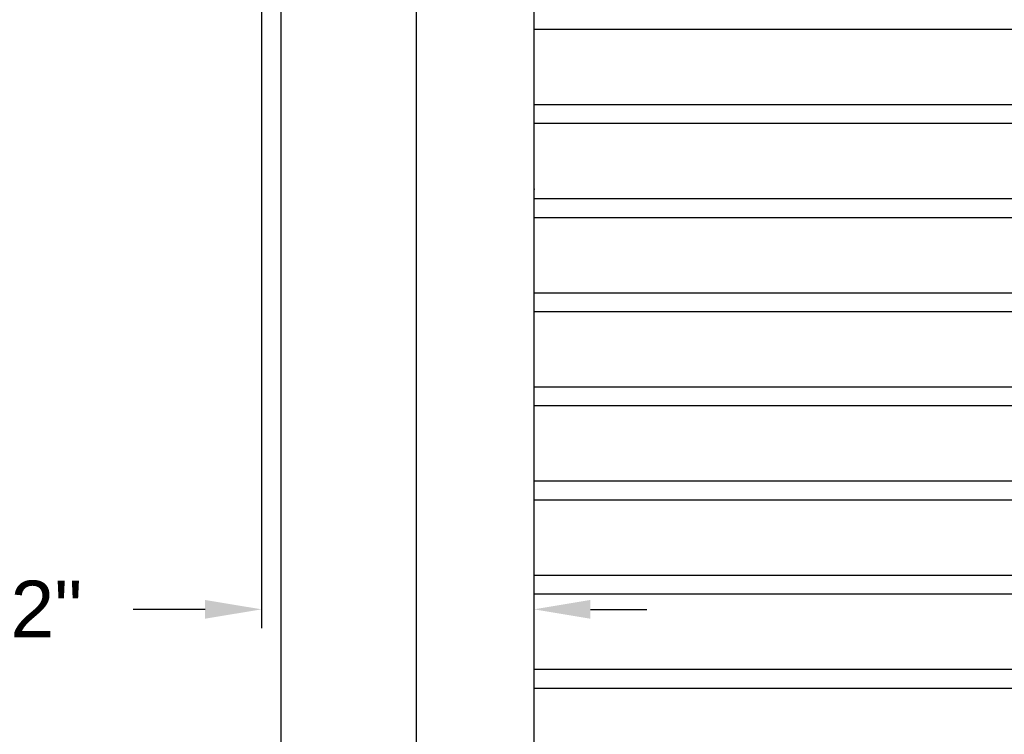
# Model space of a CAD drawing. Header units: inches. Extents: x 169.6 to 213.8, y 195 to 266.5.
# Tile 4 of 50: x 176.2 to 177.8, y 203.1 to 204.3. Entities that reach past the tile are written whole.
import ezdxf

# ---------------------------------------------------------------- set-up
doc = ezdxf.new("R2010")
doc.units = ezdxf.units.IN
doc.header["$LTSCALE"] = 0.25
doc.header["$MEASUREMENT"] = 0
doc.layers.add('ANNOTATIONS', color=1, linetype='Continuous')
doc.layers.add('RHX LH F.O.H.', color=7, linetype='Continuous')
doc.styles.add('ARIAL', font='arial.ttf', dxfattribs={"height": 0.09375})
doc.dimstyles.new('STANDARD$0', dxfattribs={"dimtxt": 0.09375, "dimasz": 0.09375, "dimexe": 0.03125, "dimexo": 0.046875, "dimgap": 0.09, "dimtad": 0, "dimtih": 1, "dimtoh": 1, "dimdec": 4, "dimzin": 0, "dimdsep": 46, "dimtxsty": 'ARIAL', "dimcen": 0.09, "dimadec": 0, "dimazin": 0, "dimtfac": 1, "dimtdec": 4, "dimtofl": 0, "dimtmove": 0, "dimatfit": 1, "dimfxl": 1, "dimtolj": 1, "dimtzin": 0, "dimarcsym": 0})

# ---------------------------------------------------------------- blocks, each defined once
blk = doc.blocks.new('*D20')
at = {"layer": 'ANNOTATIONS', "color": 0, "lineweight": -2, "transparency": 16777216}
for p, q in [((176.5724, 204.837), (176.5724, 203.2433)), ((177.0248, 203.8411), (177.0248, 203.2433)), ((176.4787, 203.2746), (176.3591, 203.2746)), ((177.1186, 203.2746), (177.2123, 203.2746))]:
    blk.add_line(p, q, dxfattribs=at)
at = {"layer": 'ANNOTATIONS', "color": 0, "transparency": 16777216}
for points in [[(176.4787, 203.2902), (176.4787, 203.259), (176.5724, 203.2746)], [(177.1186, 203.2902), (177.1186, 203.259), (177.0248, 203.2746)]]:
    blk.add_solid(points, dxfattribs=at)
at = {"layer": 'defpoints', "color": 0, "transparency": 16777216}
for p in [(176.5724, 204.8838), (177.0248, 203.888), (176.5724, 203.2746)]:
    blk.add_point(p, dxfattribs=at)
at = {"layer": 'ANNOTATIONS', "color": 0, "transparency": 16777216, "insert": (176.106, 203.2746), "char_height": 0.09375, "attachment_point": 5, "style": 'ARIAL'}
blk.add_mtext('\\A1;5 1/2"', dxfattribs=at)

msp = doc.modelspace()

# ---------------------------------------------------------------- linework, layer by layer
at = {"layer": 'RHX LH F.O.H.', "linetype": 'Continuous'}
for p, q in [((176.60477, 200.65979), (176.60477, 205.40979)), ((176.82946, 200.65979), (176.82946, 205.40979)), ((177.02484, 200.65979), (177.02484, 204.35737))]:
    msp.add_line(p, q, dxfattribs=at)
at = {"layer": 'RHX LH F.O.H.', "color": 7}
for p, q in [((177.02484, 204.23776), (182.02484, 204.23776)), ((177.02484, 204.11276), (182.02484, 204.11276)), ((177.02484, 204.08151), (182.02484, 204.08151)), ((177.02484, 203.95651), (182.02484, 203.95651)), ((177.02484, 203.92526), (182.02484, 203.92526)), ((177.02484, 203.80026), (182.02484, 203.80026)), ((177.02484, 203.76901), (182.02484, 203.76901)), ((177.02484, 203.64401), (182.02484, 203.64401)), ((177.02484, 203.61276), (182.02484, 203.61276)), ((177.02484, 203.48776), (182.02484, 203.48776)), ((177.02484, 203.45651), (182.02484, 203.45651)), ((177.02484, 203.33151), (182.02484, 203.33151)), ((177.02484, 203.30026), (182.02484, 203.30026)), ((177.02484, 203.17526), (182.02484, 203.17526)), ((177.02484, 203.14401), (182.02484, 203.14401))]:
    msp.add_line(p, q, dxfattribs=at)
at = {"layer": 'RHX LH F.O.H.', "linetype": 'ByBlock'}
msp.add_point((177.02484, 203.97229), dxfattribs=at)

# ---------------------------------------------------------------- dimensions: what is measured, and where the dimension line sits
at = {"layer": 'ANNOTATIONS'}
dim = msp.add_linear_dim(base=(176.57241, 203.27459), p1=(177.02484, 203.88797), p2=(176.57241, 204.88384), angle=180, text='5 1/2"', dimstyle='STANDARD$0', dxfattribs=at)
dim.commit()
dim.dimension.update_dxf_attribs({"geometry": '*D20', "text_midpoint": (176.10598, 203.27459), "dimtype": 160})

doc.saveas('drawing.dxf')
